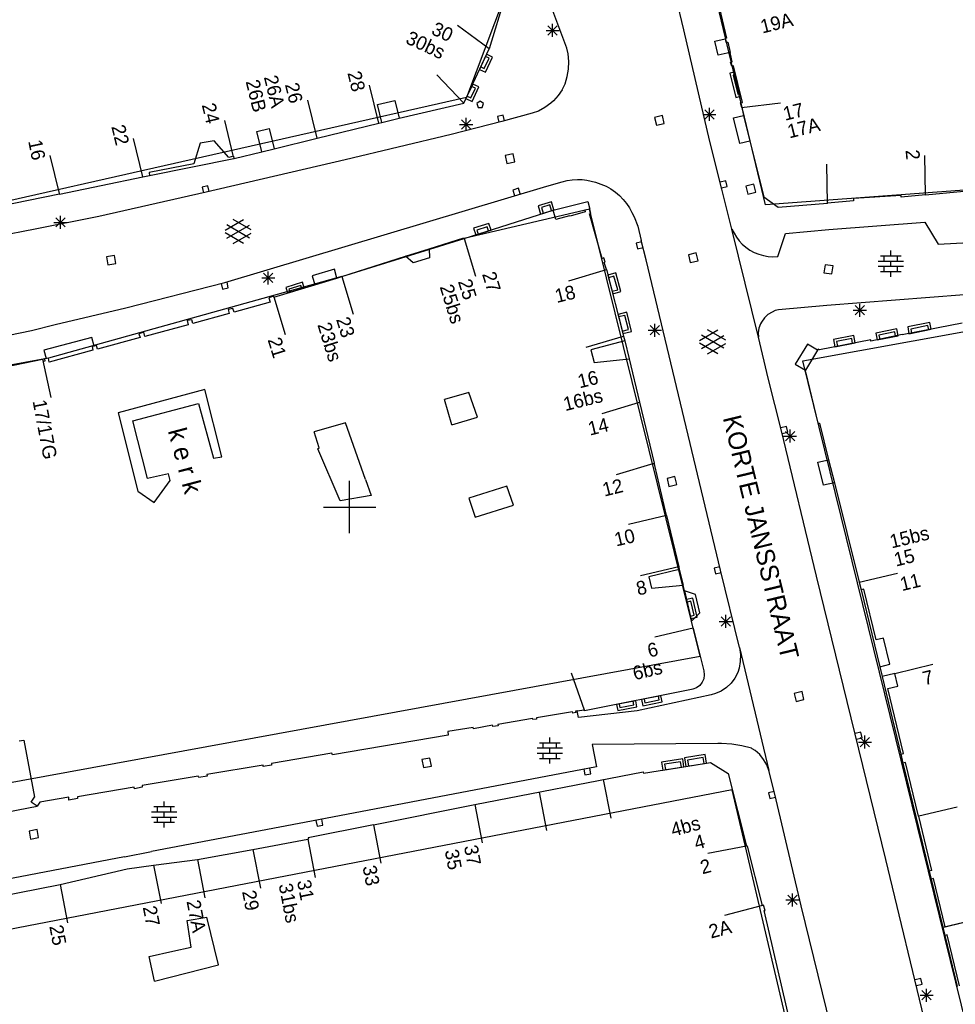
# Model space of a CAD drawing. Header units: millimetres. Extents: x 135944 to 142000, y 454200 to 456692.
# Tile 39 of 185: x 136775 to 136846, y 456012 to 456087. Entities that reach past the tile are written whole.
import ezdxf
from ezdxf.enums import TextEntityAlignment as Align

# ---------------------------------------------------------------- set-up
doc = ezdxf.new("R2010")
doc.units = ezdxf.units.MM
doc.layers.add('TotaalGBKN2013_Bistad', color=251, linetype='Continuous')
doc.layers.add('TotaalGBKN2013X$0$Contouren', color=251, linetype='Continuous')
doc.styles.add('TotaalGBKN2013X$0$GBKN binnenstad 2009$0$Standard', font='txt')

msp = doc.modelspace()

# ---------------------------------------------------------------- linework, layer by layer
at = {"layer": 'TotaalGBKN2013_Bistad'}
for p, q in [((136825.573, 456086.525), (136823.399, 456095.724)), ((136812.346, 456090.497), (136810.679, 456085.08)), ((136816.612, 456085.134), (136815.029, 456089.395)), ((136828.177, 456088.681), (136828.847, 456085.887)), ((136810.679, 456085.08), (136808.26, 456086.853)), ((136815.031, 456086.482), (136816.031, 456086.482)), ((136815.177, 456086.128), (136815.885, 456086.836)), ((136815.885, 456086.128), (136815.177, 456086.836)), ((136815.531, 456085.982), (136815.531, 456086.982)), ((136827.565, 456077.981), (136825.573, 456086.525)), ((136827.946, 456085.645), (136828.723, 456085.835)), ((136828.208, 456084.577), (136827.946, 456085.645)), ((136828.847, 456085.887), (136828.717, 456085.87)), ((136828.717, 456085.87), (136828.723, 456085.835)), ((136828.723, 456085.835), (136828.782, 456085.572)), ((136808.738, 456080.901), (136810.679, 456085.08)), ((136816.718, 456084.677), (136816.612, 456085.134)), ((136828.782, 456085.572), (136828.931, 456085.584)), ((136828.931, 456085.584), (136829.113, 456084.798)), ((136810.303, 456083.556), (136810.67, 456084.347)), ((136810.67, 456084.347), (136810.397, 456084.473)), ((136816.778, 456084.101), (136816.718, 456084.677)), ((136829.113, 456084.798), (136828.208, 456084.577)), ((136829.278, 456084.086), (136829.113, 456084.798)), ((136810.03, 456083.682), (136810.303, 456083.556)), ((136816.659, 456082.952), (136816.758, 456083.522)), ((136816.758, 456083.522), (136816.778, 456084.101)), ((136829.144, 456084.045), (136829.278, 456084.086)), ((136829.238, 456083.752), (136829.144, 456084.045)), ((136829.367, 456083.778), (136829.238, 456083.752)), ((136830.052, 456080.973), (136829.367, 456083.778)), ((136808.738, 456080.901), (136806.675, 456083.079)), ((136816.482, 456082.4), (136816.659, 456082.952)), ((136829.533, 456083.104), (136829.34, 456083.057)), ((136829.34, 456083.057), (136829.695, 456081.601)), ((136802.237, 456079.387), (136801.526, 456082.302)), ((136809.288, 456081.308), (136809.635, 456082.055)), ((136809.635, 456082.055), (136809.338, 456082.192)), ((136816.259, 456081.943), (136815.965, 456081.494)), ((136816.259, 456081.943), (136816.482, 456082.4)), ((136797.52, 456078.235), (136796.809, 456081.15)), ((136802.147, 456080.806), (136803.475, 456081.115)), ((136803.475, 456081.115), (136803.792, 456079.754)), ((136808.991, 456081.445), (136809.288, 456081.308)), ((136815.965, 456081.494), (136815.608, 456081.094)), ((136829.695, 456081.601), (136829.888, 456081.648)), ((136802.464, 456079.442), (136802.147, 456080.806)), ((136803.792, 456079.754), (136808.738, 456080.901)), ((136809.985, 456081.071), (136809.735, 456080.889)), ((136809.735, 456080.889), (136809.839, 456080.571)), ((136809.839, 456080.571), (136810.132, 456080.571)), ((136810.235, 456080.889), (136809.985, 456081.071)), ((136810.132, 456080.571), (136810.235, 456080.889)), ((136814.937, 456080.572), (136814.442, 456080.312)), ((136815.39, 456080.9), (136814.937, 456080.572)), ((136815.608, 456081.094), (136815.39, 456080.9)), ((136827.177, 456079.698), (136827.885, 456080.406)), ((136827.885, 456079.698), (136827.177, 456080.406)), ((136827.531, 456079.552), (136827.531, 456080.552)), ((136829.908, 456080.937), (136830.052, 456080.973)), ((136829.996, 456080.578), (136829.908, 456080.937)), ((136829.985, 456080.577), (136832.962, 456080.948)), ((136829.996, 456080.578), (136830.145, 456079.975)), ((136802.464, 456079.442), (136803.792, 456079.754)), ((136808.566, 456078.933), (136809.274, 456079.641)), ((136809.274, 456078.933), (136808.566, 456079.641)), ((136808.92, 456078.787), (136808.92, 456079.787)), ((136811.759, 456079.991), (136811.319, 456079.894)), ((136811.319, 456079.894), (136811.416, 456079.455)), ((136813.977, 456080.142), (136811.639, 456079.503)), ((136811.855, 456079.551), (136811.759, 456079.991)), ((136814.442, 456080.312), (136813.977, 456080.142)), ((136823.932, 456079.969), (136823.329, 456079.824)), ((136823.329, 456079.824), (136823.474, 456079.221)), ((136824.077, 456079.366), (136823.932, 456079.969)), ((136827.031, 456080.052), (136828.031, 456080.052)), ((136829.38, 456079.788), (136830.145, 456079.975)), ((136829.86, 456077.826), (136829.38, 456079.788)), ((136830.145, 456079.975), (136830.629, 456078.014)), ((136791.1, 456076.92), (136790.448, 456079.591)), ((136792.919, 456078.752), (136793.842, 456078.977)), ((136793.842, 456078.977), (136794.221, 456077.416)), ((136797.522, 456078.227), (136802.237, 456079.386)), ((136802.237, 456079.386), (136802.464, 456079.442)), ((136811.639, 456079.503), (136807.782, 456078.503)), ((136808.42, 456079.287), (136809.42, 456079.287)), ((136823.474, 456079.221), (136824.077, 456079.366)), ((136784.179, 456075.283), (136783.468, 456078.198)), ((136793.299, 456077.187), (136792.919, 456078.752)), ((136794.221, 456077.416), (136797.522, 456078.227)), ((136807.782, 456078.503), (136799.672, 456076.583)), ((136788.585, 456077.843), (136788.083, 456076.274)), ((136789.65, 456078.037), (136788.585, 456077.843)), ((136790.766, 456076.757), (136789.65, 456078.037)), ((136793.299, 456077.187), (136794.221, 456077.416)), ((136828.481, 456074.331), (136827.565, 456077.981)), ((136830.629, 456078.014), (136829.86, 456077.826)), ((136830.629, 456078.014), (136831.683, 456073.742)), ((136777.806, 456073.991), (136777.095, 456076.906)), ((136784.697, 456075.388), (136791.16, 456076.672)), ((136799.672, 456076.583), (136789.043, 456074.093)), ((136791.134, 456076.851), (136790.766, 456076.757)), ((136791.134, 456076.851), (136791.16, 456076.672)), ((136791.16, 456076.672), (136791.171, 456076.675)), ((136791.171, 456076.675), (136793.299, 456077.187)), ((136812.518, 456077.029), (136811.909, 456076.914)), ((136811.909, 456076.914), (136812.024, 456076.305)), ((136812.633, 456076.42), (136812.518, 456077.029)), ((136844.066, 456073.895), (136843.999, 456076.895)), ((136788.083, 456076.274), (136784.67, 456075.608)), ((136812.024, 456076.305), (136812.633, 456076.42)), ((136836.566, 456073.246), (136836.499, 456076.246)), ((136777.813, 456073.957), (136784.179, 456075.283)), ((136784.179, 456075.283), (136784.697, 456075.388)), ((136784.67, 456075.608), (136784.697, 456075.388)), ((136789.17, 456074.583), (136788.73, 456074.486)), ((136788.73, 456074.486), (136788.827, 456074.047)), ((136789.266, 456074.143), (136789.17, 456074.583)), ((136790.449, 456067.178), (136815.081, 456074.561)), ((136812.913, 456074.396), (136812.483, 456074.264)), ((136813.045, 456073.966), (136812.913, 456074.396)), ((136815.081, 456074.561), (136816.255, 456074.905)), ((136816.255, 456074.905), (136816.645, 456074.992)), ((136816.645, 456074.992), (136817.041, 456075.049)), ((136817.041, 456075.049), (136817.441, 456075.071)), ((136817.441, 456075.071), (136817.791, 456075.061)), ((136817.791, 456075.061), (136818.139, 456075.021)), ((136818.139, 456075.021), (136818.483, 456074.953)), ((136818.483, 456074.953), (136818.821, 456074.861)), ((136818.821, 456074.861), (136819.225, 456074.72)), ((136819.225, 456074.72), (136819.619, 456074.554)), ((136819.619, 456074.554), (136819.997, 456074.353)), ((136819.997, 456074.353), (136820.351, 456074.111)), ((136828.79, 456074.963), (136828.352, 456074.858)), ((136828.457, 456074.421), (136828.895, 456074.526)), ((136829.241, 456071.261), (136828.481, 456074.331)), ((136828.895, 456074.526), (136828.79, 456074.963)), ((136830.919, 456074.712), (136830.319, 456074.556)), ((136830.319, 456074.556), (136830.475, 456073.956)), ((136831.075, 456074.112), (136830.919, 456074.712)), ((136844.066, 456073.895), (136848.645, 456074.352)), ((136777.813, 456073.957), (136766.715, 456071.689)), ((136789.043, 456074.093), (136780.816, 456072.248)), ((136812.483, 456074.264), (136812.615, 456073.834)), ((136820.351, 456074.111), (136820.658, 456073.845)), ((136820.658, 456073.845), (136820.933, 456073.547)), ((136830.475, 456073.956), (136831.075, 456074.112)), ((136831.683, 456073.742), (136832.799, 456072.948)), ((136842.199, 456073.843), (136838.539, 456073.606)), ((136838.539, 456073.606), (136838.552, 456073.427)), ((136842.207, 456073.713), (136842.199, 456073.843)), ((136844.066, 456073.895), (136842.207, 456073.713)), ((136815.311, 456073.121), (136814.673, 456072.918)), ((136814.673, 456072.918), (136814.81, 456072.486)), ((136815.448, 456072.689), (136815.311, 456073.121)), ((136815.567, 456072.728), (136818.238, 456073.379)), ((136818.238, 456073.379), (136818.379, 456072.81)), ((136820.933, 456073.547), (136821.182, 456073.226)), ((136821.182, 456073.226), (136821.411, 456072.891)), ((136821.411, 456072.891), (136821.605, 456072.558)), ((136832.799, 456072.948), (136836.563, 456073.261)), ((136838.552, 456073.427), (136836.563, 456073.261)), ((136780.816, 456072.248), (136775.96, 456071.265)), ((136777.537, 456071.438), (136778.245, 456072.146)), ((136778.245, 456071.438), (136777.537, 456072.146)), ((136777.891, 456071.292), (136777.891, 456072.292)), ((136808.761, 456070.551), (136815.567, 456072.728)), ((136815.771, 456072.015), (136815.567, 456072.728)), ((136816.83, 456072.292), (136815.771, 456072.015)), ((136816.886, 456072.263), (136816.83, 456072.292)), ((136818.027, 456072.587), (136816.886, 456072.263)), ((136818.379, 456072.81), (136818.005, 456072.712)), ((136818.005, 456072.712), (136818.027, 456072.587)), ((136818.363, 456072.437), (136818.464, 456072.468)), ((136819.329, 456069.032), (136818.363, 456072.437)), ((136818.464, 456072.468), (136818.379, 456072.81)), ((136821.605, 456072.558), (136821.767, 456072.208)), ((136821.767, 456072.208), (136822.051, 456071.491)), ((136777.391, 456071.792), (136778.391, 456071.792)), ((136790.475, 456071.193), (136791.877, 456072.002)), ((136790.612, 456070.58), (136792.345, 456071.579)), ((136792.345, 456070.591), (136790.613, 456071.593)), ((136792.475, 456071.21), (136791.089, 456072.011)), ((136810.533, 456071.452), (136809.742, 456071.205)), ((136810.631, 456071.136), (136810.533, 456071.452)), ((136822.051, 456071.491), (136822.301, 456070.401)), ((136836.661, 456071.241), (136844.011, 456071.801)), ((136844.011, 456071.801), (136845.031, 456070.111)), ((136775.96, 456071.265), (136766.727, 456069.484)), ((136791.876, 456070.17), (136790.475, 456070.979)), ((136791.089, 456070.161), (136792.475, 456070.961)), ((136806.086, 456069.763), (136808.745, 456070.606)), ((136808.745, 456070.606), (136808.761, 456070.551)), ((136809.742, 456071.205), (136809.84, 456070.889)), ((136831.281, 456063.001), (136829.241, 456071.261)), ((136829.241, 456071.261), (136829.593, 456070.666)), ((136829.593, 456070.666), (136829.795, 456070.384)), ((136832.751, 456069.181), (136833.341, 456070.951)), ((136833.341, 456070.951), (136836.661, 456071.241)), ((136808.762, 456070.551), (136809.624, 456067.678)), ((136822.353, 456070.302), (136821.916, 456070.197)), ((136821.916, 456070.197), (136822.021, 456069.759)), ((136822.021, 456069.759), (136822.459, 456069.865)), ((136822.686, 456068.922), (136822.301, 456070.401)), ((136829.795, 456070.384), (136830.031, 456070.131)), ((136830.031, 456070.131), (136830.319, 456069.887)), ((136830.319, 456069.887), (136830.63, 456069.673)), ((136845.031, 456070.111), (136847.381, 456070.251)), ((136782.01, 456069.259), (136781.401, 456069.144)), ((136781.401, 456069.144), (136781.516, 456068.535)), ((136782.125, 456068.65), (136782.01, 456069.259)), ((136799.407, 456067.648), (136804.291, 456069.194)), ((136804.291, 456069.194), (136806.086, 456069.763)), ((136804.856, 456068.692), (136804.291, 456069.194)), ((136806.104, 456069.087), (136804.856, 456068.692)), ((136806.086, 456069.763), (136806.104, 456069.087)), ((136819.443, 456069.068), (136819.329, 456069.032)), ((136819.558, 456068.739), (136819.443, 456069.068)), ((136826.524, 456069.456), (136825.921, 456069.311)), ((136825.921, 456069.311), (136826.066, 456068.708)), ((136826.669, 456068.853), (136826.524, 456069.456)), ((136830.63, 456069.673), (136830.962, 456069.493)), ((136830.962, 456069.493), (136831.311, 456069.351)), ((136831.311, 456069.351), (136831.662, 456069.25)), ((136831.662, 456069.25), (136832.021, 456069.184)), ((136832.021, 456069.184), (136832.386, 456069.16)), ((136832.386, 456069.16), (136832.751, 456069.181)), ((136840.604, 456069.231), (136842.204, 456069.231)), ((136840.904, 456068.831), (136840.904, 456069.231)), ((136841.404, 456069.231), (136841.404, 456069.631)), ((136841.904, 456068.831), (136841.904, 456069.231)), ((136781.516, 456068.535), (136782.125, 456068.65)), ((136819.488, 456068.713), (136819.558, 456068.739)), ((136819.655, 456068.173), (136819.488, 456068.713)), ((136828.387, 456045.183), (136822.686, 456068.922)), ((136826.066, 456068.708), (136826.669, 456068.853)), ((136836.374, 456068.548), (136836.288, 456067.934)), ((136836.988, 456068.462), (136836.374, 456068.548)), ((136836.902, 456067.848), (136836.988, 456068.462)), ((136840.424, 456068.831), (136842.384, 456068.831)), ((136840.424, 456068.431), (136842.384, 456068.431)), ((136840.904, 456068.031), (136840.904, 456068.431)), ((136841.404, 456068.431), (136841.404, 456068.831)), ((136841.904, 456068.031), (136841.904, 456068.431)), ((136793.281, 456067.542), (136794.281, 456067.542)), ((136793.427, 456067.188), (136794.135, 456067.896)), ((136794.135, 456067.188), (136793.427, 456067.896)), ((136793.781, 456067.042), (136793.781, 456068.042)), ((136798.838, 456068.204), (136797.143, 456067.693)), ((136797.143, 456067.693), (136797.344, 456067.022)), ((136799.039, 456067.532), (136798.838, 456068.204)), ((136799.039, 456067.532), (136799.407, 456067.648)), ((136799.408, 456067.645), (136800.27, 456064.772)), ((136816.781, 456067.316), (136819.655, 456068.173)), ((136819.655, 456068.173), (136820.958, 456063.088)), ((136820.226, 456067.671), (136819.81, 456067.555)), ((136820.515, 456066.638), (136820.226, 456067.671)), ((136836.288, 456067.934), (136836.902, 456067.848)), ((136840.604, 456068.031), (136842.204, 456068.031)), ((136841.404, 456067.631), (136841.404, 456068.031)), ((136782.897, 456065.24), (136790.449, 456067.178)), ((136790.191, 456067.121), (136790.287, 456066.681)), ((136790.727, 456066.778), (136790.63, 456067.217)), ((136794.203, 456066.076), (136797.344, 456067.022)), ((136796.268, 456066.956), (136795.368, 456066.685)), ((136796.338, 456066.719), (136796.268, 456066.956)), ((136797.344, 456067.022), (136799.039, 456067.532)), ((136790.287, 456066.681), (136790.727, 456066.778)), ((136794.192, 456066.136), (136793.837, 456066.026)), ((136794.203, 456066.076), (136794.192, 456066.136)), ((136794.203, 456066.094), (136795.065, 456063.221)), ((136795.368, 456066.685), (136795.438, 456066.448)), ((136820.099, 456066.522), (136820.515, 456066.638)), ((136847.021, 456066.241), (136836.511, 456065.421)), ((136793.926, 456065.676), (136791.169, 456064.908)), ((136793.837, 456066.026), (136793.926, 456065.676)), ((136836.511, 456065.421), (136832.811, 456065.091)), ((136838.677, 456064.708), (136839.385, 456065.416)), ((136839.385, 456064.708), (136838.677, 456065.416)), ((136839.031, 456064.562), (136839.031, 456065.562)), ((136777.487, 456063.976), (136782.897, 456065.24)), ((136790.787, 456064.808), (136788.023, 456064.059)), ((136791.06, 456065.206), (136790.713, 456065.121)), ((136790.713, 456065.121), (136790.787, 456064.808)), ((136791.169, 456064.908), (136791.06, 456065.206)), ((136821.055, 456064.673), (136820.585, 456064.552)), ((136821.333, 456063.592), (136821.055, 456064.673)), ((136832.006, 456064.733), (136831.73, 456064.474)), ((136832.33, 456064.929), (136832.006, 456064.733)), ((136832.559, 456065.045), (136832.33, 456064.929)), ((136832.811, 456065.091), (136832.559, 456065.045)), ((136838.531, 456065.062), (136839.531, 456065.062)), ((136775.667, 456063.522), (136777.487, 456063.976)), ((136787.65, 456063.959), (136784.34, 456063.065)), ((136787.929, 456064.342), (136787.591, 456064.273)), ((136787.591, 456064.273), (136787.65, 456063.959)), ((136788.023, 456064.059), (136787.929, 456064.342)), ((136822.997, 456063.178), (136823.705, 456063.886)), ((136823.705, 456063.178), (136822.997, 456063.886)), ((136823.351, 456063.032), (136823.351, 456064.032)), ((136831.445, 456064.022), (136831.314, 456063.688)), ((136831.514, 456064.162), (136831.445, 456064.022)), ((136831.73, 456064.474), (136831.514, 456064.162)), ((136842.27, 456063.21), (136846.86, 456064.11)), ((136844.242, 456063.888), (136842.929, 456063.627)), ((136844.304, 456063.572), (136844.242, 456063.888)), ((136767.093, 456061.714), (136775.667, 456063.522)), ((136784.261, 456063.378), (136783.888, 456063.268)), ((136783.888, 456063.268), (136783.972, 456062.975)), ((136784.34, 456063.065), (136784.261, 456063.378)), ((136818.087, 456062.232), (136820.961, 456063.089)), ((136820.863, 456063.471), (136821.333, 456063.592)), ((136820.958, 456063.088), (136821.054, 456062.714)), ((136822.851, 456063.532), (136823.851, 456063.532)), ((136826.773, 456062.757), (136828.175, 456063.566)), ((136826.91, 456062.144), (136828.643, 456063.143)), ((136828.643, 456062.155), (136826.911, 456063.157)), ((136828.773, 456062.774), (136827.387, 456063.575)), ((136831.314, 456063.688), (136831.26, 456063.333)), ((136831.26, 456063.333), (136831.281, 456063.001)), ((136842.27, 456063.21), (136839.884, 456062.697)), ((136841.703, 456063.406), (136840.485, 456063.165)), ((136840.485, 456063.165), (136840.551, 456062.829)), ((136841.769, 456063.07), (136841.703, 456063.406)), ((136842.929, 456063.627), (136842.991, 456063.311)), ((136780.293, 456062.989), (136776.617, 456062.022)), ((136780.466, 456062.328), (136780.293, 456062.989)), ((136780.466, 456062.328), (136780.304, 456062.292)), ((136780.304, 456062.292), (136780.358, 456061.999)), ((136780.638, 456062.367), (136780.466, 456062.328)), ((136780.716, 456062.083), (136780.638, 456062.367)), ((136783.972, 456062.975), (136780.716, 456062.083)), ((136821.054, 456062.714), (136818.446, 456062.032)), ((136821.054, 456062.714), (136821.381, 456061.358)), ((136828.174, 456061.734), (136826.773, 456062.543)), ((136827.387, 456061.725), (136828.773, 456062.525)), ((136832.021, 456059.871), (136831.281, 456063.001)), ((136835.031, 456062.475), (136834.097, 456060.936)), ((136835.8, 456062.008), (136835.031, 456062.475)), ((136839.867, 456062.797), (136835.941, 456062.039)), ((136838.41, 456062.907), (136837.247, 456062.682)), ((136837.247, 456062.682), (136837.319, 456062.305)), ((136838.482, 456062.53), (136838.41, 456062.907)), ((136839.884, 456062.697), (136839.867, 456062.797)), ((136776.617, 456062.022), (136776.79, 456061.361)), ((136780.358, 456061.999), (136777.011, 456061.087)), ((136818.446, 456062.032), (136818.699, 456061.065)), ((136835.8, 456062.008), (136834.866, 456060.469)), ((136835.845, 456062.082), (136835.8, 456062.008)), ((136835.941, 456062.039), (136835.845, 456062.082)), ((136770.658, 456060.136), (136776.519, 456061.312)), ((136776.519, 456061.312), (136776.557, 456061.145)), ((136776.519, 456061.312), (136777.152, 456058.38)), ((136776.689, 456061.176), (136776.557, 456061.145)), ((136776.79, 456061.361), (136776.663, 456061.337)), ((136776.663, 456061.337), (136776.689, 456061.176)), ((136776.961, 456061.393), (136776.79, 456061.361)), ((136777.011, 456061.087), (136776.961, 456061.393)), ((136818.699, 456061.065), (136821.381, 456061.358)), ((136821.381, 456061.358), (136822.186, 456058.021)), ((136834.097, 456060.936), (136834.866, 456060.469)), ((136834.866, 456060.469), (136834.814, 456060.383)), ((136834.814, 456060.383), (136834.887, 456060.34)), ((136834.887, 456060.34), (136835.824, 456056.432)), ((136833.033, 456055.845), (136832.021, 456059.871)), ((136788.936, 456059.009), (136782.305, 456057.206)), ((136790.22, 456053.858), (136788.936, 456059.009)), ((136809.127, 456058.78), (136807.275, 456058.23)), ((136809.784, 456056.883), (136809.127, 456058.78)), ((136783.433, 456056.614), (136788.449, 456057.94)), ((136788.449, 456057.94), (136789.594, 456053.75)), ((136807.83, 456056.294), (136807.275, 456058.23)), ((136819.312, 456057.164), (136822.186, 456058.021)), ((136822.186, 456058.021), (136823.291, 456053.356)), ((136782.305, 456057.206), (136783.813, 456051.218)), ((136784.537, 456052.201), (136783.433, 456056.614)), ((136799.691, 456056.443), (136797.306, 456055.754)), ((136801.226, 456052.124), (136799.691, 456056.443)), ((136807.83, 456056.294), (136809.784, 456056.883)), ((136835.824, 456056.432), (136835.944, 456056.424)), ((136835.944, 456056.424), (136836.647, 456053.619)), ((136797.688, 456054.533), (136797.306, 456055.754)), ((136833.418, 456056.173), (136832.98, 456056.068)), ((136835.714, 456044.71), (136833.033, 456055.845)), ((136833.085, 456055.631), (136833.523, 456055.736)), ((136833.347, 456055.078), (136834.055, 456055.786)), ((136834.055, 456055.078), (136833.347, 456055.786)), ((136833.523, 456055.736), (136833.418, 456056.173)), ((136833.701, 456054.932), (136833.701, 456055.932)), ((136833.201, 456055.432), (136834.201, 456055.432)), ((136797.58, 456054.468), (136797.688, 456054.533)), ((136799.283, 456050.489), (136797.58, 456054.468)), ((136789.594, 456053.75), (136790.22, 456053.858)), ((136820.417, 456052.499), (136823.291, 456053.356)), ((136823.348, 456053.176), (136823.291, 456053.356)), ((136835.813, 456053.436), (136836.647, 456053.619)), ((136836.253, 456051.676), (136835.813, 456053.436)), ((136836.647, 456053.619), (136837.085, 456051.868)), ((136786.147, 456052.557), (136784.537, 456052.201)), ((136786.283, 456052.049), (136786.147, 456052.557)), ((136824.249, 456049.359), (136823.348, 456053.176)), ((136785.067, 456050.348), (136786.283, 456052.049)), ((136800, 456050), (136800, 456052)), ((136801.226, 456052.124), (136801.665, 456050.887)), ((136824.892, 456052.337), (136824.289, 456052.192)), ((136824.289, 456052.192), (136824.434, 456051.589)), ((136824.434, 456051.589), (136825.037, 456051.734)), ((136825.037, 456051.734), (136824.892, 456052.337)), ((136837.085, 456051.868), (136836.253, 456051.676)), ((136837.085, 456051.868), (136838.99, 456044.251)), ((136783.813, 456051.218), (136785.067, 456050.348)), ((136812.028, 456051.615), (136809.124, 456050.672)), ((136812.552, 456050.155), (136812.028, 456051.615)), ((136801.665, 456050.887), (136799.283, 456050.489)), ((136809.124, 456050.672), (136809.617, 456049.243)), ((136798, 456050), (136800, 456050)), ((136800, 456050), (136802, 456050)), ((136800, 456048), (136800, 456050)), ((136809.617, 456049.243), (136812.552, 456050.155)), ((136824.253, 456049.36), (136821.333, 456048.673)), ((136824.249, 456049.359), (136825.176, 456045.427)), ((136825.181, 456045.428), (136822.261, 456044.741)), ((136825.222, 456045.233), (136822.895, 456044.673)), ((136825.176, 456045.427), (136825.222, 456045.233)), ((136825.222, 456045.233), (136825.509, 456044.017)), ((136828.329, 456045.427), (136827.892, 456045.322)), ((136827.892, 456045.322), (136827.997, 456044.884)), ((136827.997, 456044.884), (136828.435, 456044.99)), ((136829.825, 456039.256), (136828.387, 456045.183)), ((136838.994, 456044.252), (136841.911, 456044.954)), ((136822.895, 456044.673), (136823.106, 456043.798)), ((136841.033, 456023.035), (136835.714, 456044.71)), ((136838.99, 456044.251), (136839.135, 456043.669)), ((136823.106, 456043.798), (136825.509, 456044.017)), ((136825.611, 456043.584), (136825.509, 456044.017)), ((136826.457, 456043.32), (136825.611, 456043.584)), ((136825.611, 456043.584), (136826.155, 456041.279)), ((136839.34, 456043.719), (136839.135, 456043.669)), ((136839.135, 456043.669), (136840.56, 456037.783)), ((136840.281, 456039.833), (136839.34, 456043.719)), ((136826.1, 456042.794), (136825.816, 456042.727)), ((136826.35, 456041.729), (136826.1, 456042.794)), ((136826.797, 456041.91), (136826.457, 456043.32)), ((136826.066, 456041.662), (136826.35, 456041.729)), ((136826.155, 456041.279), (136826.797, 456041.91)), ((136826.288, 456040.741), (136826.155, 456041.279)), ((136828.281, 456041.252), (136829.281, 456041.252)), ((136828.427, 456040.898), (136829.135, 456041.606)), ((136829.135, 456040.898), (136828.427, 456041.606)), ((136828.781, 456040.752), (136828.781, 456041.752)), ((136826.282, 456040.74), (136823.362, 456040.053)), ((136826.288, 456040.741), (136827.096, 456037.468)), ((136840.835, 456039.967), (136840.281, 456039.833)), ((136841.318, 456037.974), (136840.835, 456039.967)), ((136829.825, 456039.256), (136832.069, 456029.833)), ((136829.825, 456039.256), (136829.894, 456038.728)), ((136829.883, 456038.196), (136829.793, 456037.672)), ((136829.894, 456038.728), (136829.883, 456038.196)), ((136827.096, 456037.468), (136827.136, 456037.169)), ((136829.793, 456037.672), (136829.692, 456037.338)), ((136840.56, 456037.783), (136841.318, 456037.974)), ((136840.56, 456037.783), (136840.74, 456037.042)), ((136841.699, 456037.275), (136844.616, 456037.977)), ((136816.959, 456037.324), (136817.936, 456034.487)), ((136827.095, 456036.869), (136826.979, 456036.591)), ((136827.136, 456037.169), (136827.095, 456036.869)), ((136829.47, 456036.911), (136829.18, 456036.527)), ((136829.692, 456037.338), (136829.47, 456036.911)), ((136841.699, 456037.275), (136840.74, 456037.042)), ((136840.74, 456037.042), (136842.17, 456031.084)), ((136841.934, 456036.304), (136841.699, 456037.275)), ((136826.161, 456036.037), (136817.969, 456034.398)), ((136826.271, 456036.059), (136826.161, 456036.037)), ((136826.551, 456036.171), (136826.271, 456036.059)), ((136826.793, 456036.352), (136826.551, 456036.171)), ((136826.979, 456036.591), (136826.793, 456036.352)), ((136828.431, 456035.927), (136827.992, 456035.729)), ((136828.83, 456036.196), (136828.431, 456035.927)), ((136829.18, 456036.527), (136828.83, 456036.196)), ((136841.173, 456036.118), (136841.934, 456036.304)), ((136842.374, 456031.135), (136841.173, 456036.118)), ((136821.744, 456034.881), (136821.691, 456035.143)), ((136827.669, 456035.634), (136822.01, 456034.421)), ((136822.534, 456035.312), (136822.591, 456035.029)), ((136822.591, 456035.029), (136823.684, 456035.247)), ((136823.684, 456035.247), (136823.627, 456035.53)), ((136827.992, 456035.729), (136827.669, 456035.634)), ((136834.613, 456035.884), (136834.01, 456035.739)), ((136834.01, 456035.739), (136834.155, 456035.136)), ((136834.155, 456035.136), (136834.758, 456035.281)), ((136834.758, 456035.281), (136834.613, 456035.884)), ((136817.404, 456034.401), (136817.291, 456034.383)), ((136817.404, 456034.401), (136817.936, 456034.487)), ((136817.505, 456033.898), (136817.404, 456034.401)), ((136822.01, 456034.421), (136817.505, 456033.898)), ((136817.968, 456034.492), (136817.936, 456034.487)), ((136817.969, 456034.398), (136817.968, 456034.492)), ((136820.621, 456034.929), (136820.674, 456034.667)), ((136820.674, 456034.667), (136821.744, 456034.881)), ((136814, 456033.829), (136811.341, 456033.366)), ((136814.016, 456033.744), (136814, 456033.829)), ((136814.305, 456033.773), (136814.016, 456033.744)), ((136817.057, 456034.335), (136814.299, 456033.883)), ((136814.299, 456033.883), (136814.305, 456033.773)), ((136817.083, 456034.241), (136817.057, 456034.335)), ((136817.307, 456034.284), (136817.083, 456034.241)), ((136817.291, 456034.383), (136817.307, 456034.284)), ((136809.468, 456033.126), (136807.525, 456032.83)), ((136809.469, 456033.041), (136809.468, 456033.126)), ((136810.937, 456033.321), (136809.469, 456033.041)), ((136810.964, 456033.212), (136810.937, 456033.321)), ((136811.357, 456033.257), (136810.964, 456033.212)), ((136811.341, 456033.366), (136811.357, 456033.257)), ((136774.732, 456032.107), (136775.077, 456032.172)), ((136775.077, 456032.172), (136775.897, 456027.799)), ((136807.539, 456032.559), (136798.69, 456031.054)), ((136807.525, 456032.83), (136807.539, 456032.559)), ((136815.32, 456031.968), (136815.32, 456032.368)), ((136839.116, 456032.775), (136838.678, 456032.67)), ((136838.783, 456032.233), (136839.221, 456032.338)), ((136839.065, 456031.661), (136839.773, 456032.369)), ((136839.773, 456031.661), (136839.065, 456032.369)), ((136839.221, 456032.338), (136839.116, 456032.775)), ((136839.419, 456031.515), (136839.419, 456032.515)), ((136814.34, 456031.568), (136816.3, 456031.568)), ((136814.52, 456031.968), (136816.12, 456031.968)), ((136814.82, 456031.568), (136814.82, 456031.968)), ((136815.32, 456031.168), (136815.32, 456031.568)), ((136815.82, 456031.568), (136815.82, 456031.968)), ((136828.163, 456031.901), (136818.566, 456031.821)), ((136818.566, 456031.821), (136818.885, 456030.115)), ((136828.455, 456031.906), (136828.163, 456031.901)), ((136829.234, 456031.863), (136828.455, 456031.906)), ((136830.004, 456031.74), (136829.234, 456031.863)), ((136830.758, 456031.54), (136830.004, 456031.74)), ((136830.806, 456031.513), (136830.758, 456031.54)), ((136831.017, 456031.372), (136830.806, 456031.513)), ((136831.374, 456031.06), (136831.017, 456031.372)), ((136838.919, 456032.015), (136839.919, 456032.015)), ((136798.654, 456031.173), (136794.036, 456030.371)), ((136798.69, 456031.054), (136798.654, 456031.173)), ((136806.148, 456030.794), (136805.539, 456030.679)), ((136805.539, 456030.679), (136805.654, 456030.07)), ((136806.263, 456030.185), (136806.148, 456030.794)), ((136814.34, 456031.168), (136816.3, 456031.168)), ((136814.52, 456030.768), (136816.12, 456030.768)), ((136814.82, 456030.768), (136814.82, 456031.168)), ((136815.32, 456030.368), (136815.32, 456030.768)), ((136815.82, 456030.768), (136815.82, 456031.168)), ((136827.049, 456030.831), (136825.862, 456030.643)), ((136825.862, 456030.643), (136825.933, 456030.189)), ((136827.12, 456030.377), (136827.049, 456030.831)), ((136831.674, 456030.692), (136831.374, 456031.06)), ((136831.908, 456030.279), (136831.674, 456030.692)), ((136842.17, 456031.084), (136842.374, 456031.135)), ((136842.17, 456031.084), (136842.335, 456030.394)), ((136793.384, 456030.252), (136789.089, 456029.538)), ((136793.392, 456030.147), (136793.384, 456030.252)), ((136794.039, 456030.241), (136793.392, 456030.147)), ((136794.036, 456030.371), (136794.039, 456030.241)), ((136818.885, 456030.115), (136797.627, 456026.064)), ((136805.654, 456030.07), (136806.263, 456030.185)), ((136817.926, 456029.942), (136818.01, 456029.5)), ((136818.452, 456029.583), (136818.368, 456030.026)), ((136822.484, 456029.643), (136827.607, 456030.453)), ((136825.321, 456030.518), (136824.099, 456030.324)), ((136824.099, 456030.324), (136824.164, 456029.909)), ((136825.386, 456030.103), (136825.321, 456030.518)), ((136827.607, 456030.453), (136828.964, 456029.603)), ((136832.069, 456029.833), (136831.908, 456030.279)), ((136842.539, 456030.445), (136842.335, 456030.394)), ((136842.335, 456030.394), (136843.323, 456026.311)), ((136843.524, 456026.357), (136842.539, 456030.445)), ((136788.417, 456029.404), (136784.137, 456028.7)), ((136788.463, 456029.299), (136788.417, 456029.404)), ((136789.12, 456029.408), (136788.463, 456029.299)), ((136789.089, 456029.538), (136789.12, 456029.408)), ((136809.578, 456027.245), (136822.463, 456029.733)), ((136818.01, 456029.5), (136818.452, 456029.583)), ((136819.408, 456029.147), (136819.978, 456026.202)), ((136822.463, 456029.733), (136822.484, 456029.643)), ((136828.964, 456029.603), (136830.354, 456024.044)), ((136832.523, 456028.02), (136832.069, 456029.833)), ((136783.53, 456028.567), (136779.202, 456027.835)), ((136783.562, 456028.443), (136783.53, 456028.567)), ((136784.149, 456028.566), (136783.562, 456028.443)), ((136784.137, 456028.7), (136784.149, 456028.566)), ((136775.638, 456027.418), (136775.897, 456027.799)), ((136778.52, 456027.792), (136776.308, 456027.426)), ((136778.539, 456027.574), (136778.52, 456027.792)), ((136779.199, 456027.696), (136778.539, 456027.574)), ((136779.202, 456027.835), (136779.199, 456027.696)), ((136814.493, 456028.196), (136815.063, 456025.251)), ((136832.473, 456028.235), (136832.035, 456028.13)), ((136832.035, 456028.13), (136832.14, 456027.693)), ((136832.14, 456027.693), (136832.578, 456027.798)), ((136834.546, 456019.477), (136832.523, 456028.02)), ((136755.452, 456023.105), (136776.093, 456027.109)), ((136776.093, 456027.109), (136775.638, 456027.418)), ((136776.308, 456027.426), (136776.093, 456027.109)), ((136785.019, 456027.08), (136786.619, 456027.08)), ((136785.319, 456026.68), (136785.319, 456027.08)), ((136785.819, 456027.08), (136785.819, 456027.48)), ((136786.319, 456026.68), (136786.319, 456027.08)), ((136801.822, 456025.687), (136809.578, 456027.245)), ((136809.578, 456027.245), (136810.148, 456024.3)), ((136843.553, 456026.364), (136846.47, 456027.066)), ((136784.839, 456026.68), (136786.799, 456026.68)), ((136784.839, 456026.28), (136786.799, 456026.28)), ((136785.319, 456025.88), (136785.319, 456026.28)), ((136785.819, 456026.28), (136785.819, 456026.68)), ((136786.319, 456025.88), (136786.319, 456026.28)), ((136797.953, 456025.669), (136797.869, 456026.112)), ((136843.323, 456026.311), (136844.331, 456022.146)), ((136843.524, 456026.357), (136844.527, 456022.195)), ((136797.627, 456026.064), (136784.862, 456023.656)), ((136785.019, 456025.88), (136786.619, 456025.88)), ((136785.819, 456025.48), (136785.819, 456025.88)), ((136801.822, 456025.687), (136796.834, 456024.685)), ((136797.427, 456026.028), (136797.511, 456025.586)), ((136797.511, 456025.586), (136797.953, 456025.669)), ((136801.821, 456025.692), (136802.391, 456022.747)), ((136776.101, 456025.316), (136775.492, 456025.201)), ((136775.492, 456025.201), (136775.607, 456024.592)), ((136775.607, 456024.592), (136776.216, 456024.707)), ((136776.216, 456024.707), (136776.101, 456025.316)), ((136796.85, 456024.596), (136796.806, 456024.588)), ((136796.834, 456024.685), (136796.85, 456024.596)), ((136792.609, 456023.787), (136796.806, 456024.588)), ((136796.806, 456024.588), (136797.376, 456021.643)), ((136830.354, 456024.044), (136827.402, 456023.486)), ((136830.439, 456024.045), (136830.354, 456024.044)), ((136831.576, 456019.516), (136830.439, 456024.045)), ((136782.793, 456023.242), (136771.935, 456021.164)), ((136782.793, 456023.242), (136784.862, 456023.656)), ((136788.357, 456023.043), (136792.609, 456023.787)), ((136792.609, 456023.787), (136793.179, 456020.842)), ((136777.871, 456021.132), (136782.979, 456022.331)), ((136782.979, 456022.331), (136785.011, 456022.599)), ((136785.011, 456022.599), (136788.357, 456023.043)), ((136785.011, 456022.599), (136785.581, 456019.654)), ((136788.357, 456023.043), (136788.927, 456020.098)), ((136844.427, 456008.909), (136841.033, 456023.035)), ((136844.527, 456022.195), (136844.331, 456022.146)), ((136844.331, 456022.146), (136844.481, 456021.532)), ((136844.675, 456021.582), (136844.481, 456021.532)), ((136845.565, 456017.886), (136844.675, 456021.582)), ((136772.844, 456020.121), (136777.871, 456021.132)), ((136777.871, 456021.132), (136778.432, 456018.185)), ((136844.481, 456021.532), (136845.382, 456017.842)), ((136833.527, 456019.588), (136834.235, 456020.296)), ((136834.235, 456019.588), (136833.527, 456020.296)), ((136833.881, 456019.442), (136833.881, 456020.442)), ((136831.576, 456019.516), (136828.68, 456018.735)), ((136831.666, 456019.537), (136831.576, 456019.516)), ((136831.791, 456019.135), (136831.666, 456019.537)), ((136833.381, 456019.942), (136834.381, 456019.942)), ((136837.291, 456008.258), (136834.546, 456019.477)), ((136787.588, 456018.367), (136789.078, 456018.62)), ((136789.968, 456014.971), (136789.078, 456018.62)), ((136831.706, 456019.129), (136831.791, 456019.135)), ((136833.95, 456009.527), (136831.706, 456019.129)), ((136845.565, 456017.886), (136848.482, 456018.588)), ((136787.872, 456016.319), (136787.588, 456018.367)), ((136845.382, 456017.842), (136848.299, 456018.544)), ((136845.382, 456017.842), (136845.565, 456017.886)), ((136845.382, 456017.842), (136845.533, 456017.224)), ((136845.714, 456017.27), (136845.533, 456017.224)), ((136845.533, 456017.224), (136846.485, 456013.326)), ((136846.653, 456013.369), (136845.714, 456017.27)), ((136786.489, 456016.008), (136787.872, 456016.319)), ((136784.673, 456015.6), (136786.489, 456016.008)), ((136785.092, 456013.729), (136784.673, 456015.6)), ((136785.092, 456013.729), (136789.968, 456014.971)), ((136843.694, 456013.935), (136843.256, 456013.83)), ((136843.361, 456013.393), (136843.799, 456013.498)), ((136843.799, 456013.498), (136843.694, 456013.935)), ((136843.641, 456012.642), (136844.641, 456012.642)), ((136843.787, 456012.288), (136844.495, 456012.996)), ((136844.495, 456012.288), (136843.787, 456012.996)), ((136844.141, 456012.142), (136844.141, 456013.142))]:
    msp.add_line(p, q, dxfattribs=at)
for points in [[(136810.481, 456084.654), (136809.945, 456083.5), (136810.399, 456083.289), (136810.935, 456084.443)], [(136829.935, 456081.453), (136829.484, 456083.297), (136829.096, 456083.202), (136829.547, 456081.358)], [(136809.422, 456082.373), (136808.906, 456081.263), (136809.384, 456081.041), (136809.9, 456082.151)], [(136814.619, 456072.425), (136815.638, 456072.749), (136815.44, 456073.371), (136814.421, 456073.047)], [(136809.649, 456070.829), (136810.821, 456071.195), (136810.663, 456071.701), (136809.491, 456071.335)], [(136819.756, 456067.747), (136820.152, 456066.328), (136820.76, 456066.498), (136820.364, 456067.917)], [(136795.246, 456066.39), (136796.529, 456066.776), (136796.4, 456067.204), (136795.117, 456066.818)], [(136820.535, 456064.745), (136820.912, 456063.276), (136821.575, 456063.446), (136821.198, 456064.915)], [(136842.794, 456063.272), (136844.499, 456063.61), (136844.398, 456064.122), (136842.693, 456063.786)], [(136837.122, 456062.267), (136838.677, 456062.567), (136838.566, 456063.14), (136837.011, 456062.839)], [(136840.354, 456062.79), (136841.964, 456063.108), (136841.859, 456063.64), (136840.249, 456063.322)], [(136825.77, 456042.921), (136826.111, 456041.466), (136826.589, 456041.578), (136826.248, 456043.033)], [(136821.887, 456035.182), (136820.424, 456034.889), (136820.516, 456034.43), (136821.979, 456034.723)], [(136823.823, 456035.569), (136822.337, 456035.272), (136822.433, 456034.792), (136823.919, 456035.089)], [(136823.966, 456029.877), (136825.583, 456030.133), (136825.486, 456030.745), (136823.869, 456030.489)], [(136825.735, 456030.157), (136827.317, 456030.407), (136827.214, 456031.058), (136825.632, 456030.808)]]:
    msp.add_3dface(points, dxfattribs=at)
at = {"layer": 'TotaalGBKN2013X$0$Contouren'}
for p, q in [((136831.815, 456073.128), (136824.912, 456102.03)), ((136812.2, 456090.023), (136808.948, 456081.354)), ((136808.948, 456081.354), (136761.344, 456070.572)), ((136890.761, 456077.456), (136831.815, 456073.128)), ((136818.361, 456072.805), (136808.762, 456070.551)), ((136826.819, 456038.588), (136818.361, 456072.805)), ((136799.408, 456067.645), (136808.762, 456070.551)), ((136799.408, 456067.645), (136776.961, 456061.393)), ((136834.669, 456061.204), (136847.479, 456063.507)), ((136776.961, 456061.393), (136757.624, 456057.823)), ((136847.632, 456008.574), (136834.669, 456061.204)), ((136705.16, 456016.297), (136826.819, 456038.588)), ((136829.267, 456028.358), (136706.279, 456004.612)), ((136833.704, 456009.471), (136829.267, 456028.358))]:
    msp.add_line(p, q, dxfattribs=at)

# ---------------------------------------------------------------- texts
at = {"layer": 'TotaalGBKN2013_Bistad', "style": 'TotaalGBKN2013X$0$GBKN binnenstad 2009$0$Standard'}
for s, rotation, p in [('19A', 13.9432, (136831.449, 456086.75)), ('17', 13.9432, (136833.183, 456080.074)), ('17A', 13.9432, (136833.516, 456078.724)), ('27', 287.1494, (136810.631, 456067.991)), ('25bs', 287.1526, (136807.389, 456067.015)), ('25', 287.1526, (136808.787, 456067.421)), ('23', 287.1526, (136799.465, 456064.525)), ('23bs', 287.1526, (136798.036, 456064.108)), ('21', 287.1526, (136794.228, 456062.965)), ('17/17G', 280.7684, (136776.267, 456058.215)), ('15bs', 13.5259, (136841.339, 456047.346)), ('15', 14.0681, (136841.669, 456045.954)), ('11', 13.5259, (136842.125, 456044.078)), ('7', 13.5259, (136843.857, 456036.865)), ('37', 280.9488, (136809.263, 456024.131)), ('35', 280.9467, (136807.793, 456023.802)), ('33', 280.9488, (136801.506, 456022.578)), ('31bs', 280.9488, (136795.089, 456021.203)), ('31', 280.9488, (136796.491, 456021.473)), ('29', 280.9488, (136792.294, 456020.674)), ('27', 280.9488, (136784.695, 456019.485)), ('27A', 280.9488, (136788.042, 456019.93)), ('25', 280.7684, (136777.546, 456018.019))]:
    msp.add_text(s, height=1.054, rotation=rotation, dxfattribs=at).set_placement(p, align=Align.MIDDLE_LEFT)
for s, rotation, p in [('30bs', 335.079, (136807.208, 456084.724)), ('30', 335.079, (136807.822, 456086.045)), ('28', 283.7199, (136800.713, 456081.829)), ('26B', 283.7199, (136793.155, 456080.261)), ('26A', 283.7199, (136794.545, 456080.599)), ('26', 283.7199, (136795.933, 456080.939)), ('24', 283.7199, (136789.572, 456079.379)), ('22', 283.7199, (136782.655, 456077.723)), ('16', 281.5573, (136776.243, 456076.575)), ('2', 274.4861, (136843.119, 456076.573)), ('18', 13.7731, (136817.248, 456066.501)), ('16', 13.7731, (136818.993, 456059.97)), ('16bs', 13.7731, (136819.336, 456058.582)), ('14', 13.7731, (136819.783, 456056.351)), ('12', 13.7731, (136820.887, 456051.685)), ('10', 13.2442, (136821.8, 456047.855)), ('8', 13.2442, (136822.711, 456043.919)), ('6', 13.2442, (136823.569, 456039.176)), ('6bs', 13.2442, (136823.896, 456037.784)), ('4bs', 15.0994, (136826.794, 456025.872)), ('4', 15.0994, (136827.143, 456024.483)), ('2', 15.0994, (136827.611, 456022.606)), ('2A', 15.1099, (136829.171, 456017.934))]:
    msp.add_text(s, height=1.054, rotation=rotation, dxfattribs=at).set_placement(p, align=Align.MIDDLE_RIGHT)
msp.add_text('KORTE JANSSTRAAT', height=1.4, rotation=283.58828, dxfattribs=at).set_placement((136830.794, 456047.539), align=Align.CENTER)
msp.add_text('k e r k', height=1.4, rotation=284.8085, dxfattribs=at).set_placement((136787.448, 456053.571), align=Align.MIDDLE)

doc.saveas('drawing.dxf')
